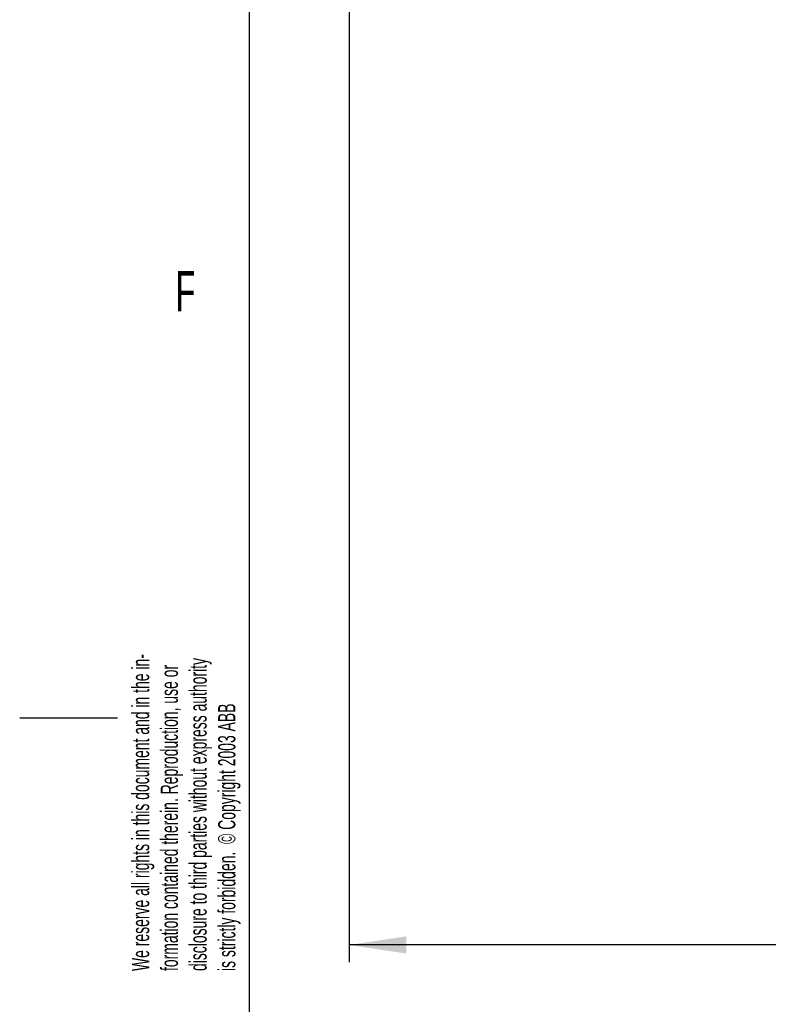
# Model space of a CAD drawing. Extents: x 0 to 8410, y 0 to 5940.
# Tile 2 of 161: x 0 to 652, y 1236 to 2093. Entities that reach past the tile are written whole.
import ezdxf

# ---------------------------------------------------------------- set-up
doc = ezdxf.new("R2010")
doc.units = 0
doc.header["$LTSCALE"] = 10
doc.layers.get('0').update_dxf_attribs({"linetype": 'CONTINUOUS'})
doc.styles.add('SLDTEXTSTYLE0', font='TXT', dxfattribs={"width": 0.605})
doc.dimstyles.new('SLDDIMSTYLE1', dxfattribs={"dimtxt": 50, "dimasz": 50, "dimexe": 0, "dimexo": 0.0625, "dimgap": 12.5, "dimtad": 1, "dimdec": 1, "dimrnd": 1e-09, "dimzin": 12, "dimtxsty": 'SLDTEXTSTYLE0', "dimsah": 1, "dimcen": 0.09, "dimazin": 3, "dimtfac": 1, "dimtofl": 0, "dimtmove": 0, "dimatfit": 3, "dimtolj": 1, "dimtzin": 12})

# ---------------------------------------------------------------- blocks, each defined once
blk = doc.blocks.new('SW_NOTE_0')
at = {"color": 0, "linetype": 'CONTINUOUS', "char_height": 15, "attachment_point": 1, "rotation": 90, "style": 'SLDTEXTSTYLE0'}
for s, insert in [('disclosure to third parties without express authority', (30.66, 0)), ('We reserve all rights in this document and in the in-', (-19.34, 0)), ('formation contained therein. Reproduction, use or', (5.66, 0)), ('is strictly forbidden.  © Copyright 2003 ABB', (55.66, 0))]:
    blk.add_mtext(s, dxfattribs=dict(at, insert=insert))
blk = doc.blocks.new('_D_20')
at = {"color": 7, "linetype": 'CONTINUOUS'}
for p, q in [((286.65, 2500.02), (286.65, 1272.39)), ((1938.65, 2492.02), (1938.65, 1272.39)), ((1938.65, 1287.39), (286.65, 1287.39))]:
    blk.add_line(p, q, dxfattribs=at)
for points in [[(286.65, 1287.39), (336.65, 1279.89), (336.65, 1294.89)], [(1938.65, 1287.39), (1888.65, 1294.89), (1888.65, 1279.89)]]:
    blk.add_solid(points, dxfattribs=at)
at = {"color": 7, "linetype": 'CONTINUOUS', "insert": (1036.26, 1351.84), "char_height": 50, "attachment_point": 1, "style": 'SLDTEXTSTYLE0'}
blk.add_mtext('1652', dxfattribs=at)

msp = doc.modelspace()

# ---------------------------------------------------------------- linework, layer by layer
at = {"color": 7, "linetype": 'CONTINUOUS'}
for p, q in [((200, 100), (200, 5840)), ((0, 1485), (85, 1485))]:
    msp.add_line(p, q, dxfattribs=at)

# ---------------------------------------------------------------- block references
msp.add_blockref('SW_NOTE_0', (117.050363, 1264.701124), dxfattribs=at)

# ---------------------------------------------------------------- texts
at = {"color": 7, "linetype": 'CONTINUOUS', "insert": (135.577173, 1873.965413), "char_height": 35, "attachment_point": 1, "style": 'SLDTEXTSTYLE0'}
msp.add_mtext('F', dxfattribs=at)

# ---------------------------------------------------------------- dimensions: what is measured, and where the dimension line sits
at = {"color": 7, "linetype": 'CONTINUOUS'}
dim = msp.add_linear_dim(base=(286.648021, 1287.386716), p1=(1938.648021, 2512.021738), p2=(286.648021, 2520.021738), dimstyle='SLDDIMSTYLE1', dxfattribs=at)
dim.commit()
dim.dimension.update_dxf_attribs({"geometry": '_D_20', "text_midpoint": (1112.648021, 1287.386716), "dimtype": 160})

doc.saveas('drawing.dxf')
